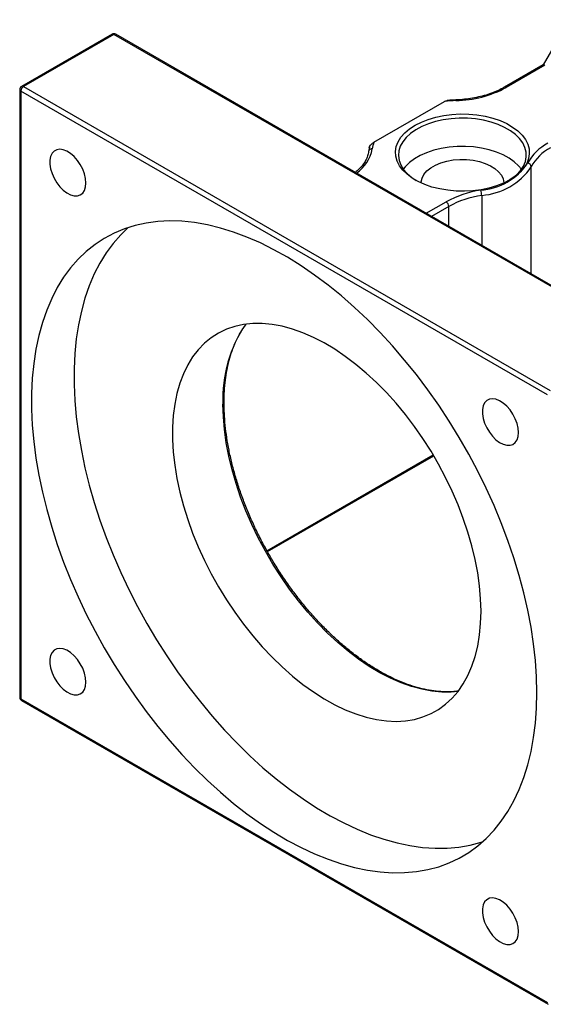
# Model space of a CAD drawing. Header units: millimetres. Extents: x -31 to 287, y 5 to 195.
# Tile 4 of 5: x 190 to 213, y 119 to 162. Entities that reach past the tile are written whole.
import ezdxf

# ---------------------------------------------------------------- set-up
doc = ezdxf.new("R2010")
doc.units = ezdxf.units.MM

msp = doc.modelspace()

# ---------------------------------------------------------------- linework, layer by layer
at = {"color": 7, "linetype": 'Continuous', "lineweight": 25}
for p, q in [((214.3239, 162.201), (213.1684, 160.1996)), ((194.0664, 161.5562), (190.0594, 159.2431)), ((217.5675, 148.0855), (194.233, 161.5562)), ((194.1497, 161.548), (190.1428, 159.2348)), ((217.4842, 148.0773), (194.1497, 161.548)), ((213.1725, 160.202), (211.4469, 159.2059)), ((213.2416, 160.1855), (211.5302, 159.1976)), ((189.9761, 159.0987), (189.9761, 132.1529)), ((213.3594, 145.56), (190.0249, 159.0307)), ((190.0249, 159.0307), (190.0249, 132.0849)), ((190.1428, 159.2348), (213.4773, 145.7641)), ((205.6677, 156.7657), (208.7946, 158.5709)), ((205.4682, 156.5418), (205.4329, 156.356)), ((200.9545, 138.611), (208.3178, 142.8618)), ((190.0249, 132.0849), (213.3594, 118.6141)), ((190.0594, 132.0086), (213.394, 118.5378))]:
    msp.add_line(p, q, dxfattribs=at)
at = {"color": 8, "linetype": 'Continuous', "lineweight": 25}
for p, q in [((212.6372, 150.9317), (212.6372, 155.6778)), ((210.4434, 154.4114), (210.4434, 152.1982)), ((207.9886, 153.6153), (208.8687, 154.1234)), ((208.9866, 153.9193), (208.2243, 153.4792)), ((208.9866, 153.0392), (208.9866, 153.9193)), ((200.9308, 138.6537), (208.2928, 142.9037))]:
    msp.add_line(p, q, dxfattribs=at)
at = {"color": 7, "linetype": 'Continuous', "lineweight": 25, "flags": 128}
for points in [[(207.4904, 157.5186), (207.7699, 157.6608), (208.078, 157.7817), (208.41, 157.8794), (208.7605, 157.9522), (209.1241, 157.9991), (209.495, 158.0194), (209.8674, 158.0126), (210.2354, 157.979), (210.5931, 157.919), (210.935, 157.8336), (211.2557, 157.7241), (211.5501, 157.5923), (211.8135, 157.4402), (212.0419, 157.2702), (212.2315, 157.0851), (212.3795, 156.8877), (212.4834, 156.6812), (212.5417, 156.4688), (212.5534, 156.2538), (212.5183, 156.0397), (212.4371, 155.8298), (212.3109, 155.6274), (212.1417, 155.4358), (211.9323, 155.2579), (211.6859, 155.0966), (211.4065, 154.9544), (211.0983, 154.8335), (210.7664, 154.7358), (210.4159, 154.663), (210.0523, 154.6161), (209.6814, 154.5958), (209.309, 154.6026), (208.941, 154.6362), (208.5833, 154.6962), (208.2414, 154.7816), (207.9207, 154.8911), (207.6263, 155.0229), (207.3629, 155.175), (207.1345, 155.345), (206.9449, 155.5301), (206.7969, 155.7275), (206.693, 155.934), (206.6347, 156.1464), (206.623, 156.3614), (206.6581, 156.5755), (206.7393, 156.7854), (206.8655, 156.9878), (207.0347, 157.1794), (207.2441, 157.3573), (207.4904, 157.5186)], [(211.6381, 155.0696), (211.7748, 155.1586), (211.9872, 155.3285), (212.1603, 155.5128), (212.2911, 155.7083), (212.3776, 155.9118), (212.4183, 156.1201), (212.4124, 156.3297), (212.3602, 156.5371), (212.2625, 156.739), (212.1209, 156.9319), (211.9377, 157.1129), (211.7159, 157.2788), (211.4592, 157.427), (211.1717, 157.5551), (210.8583, 157.6608), (210.524, 157.7426), (210.1743, 157.799), (209.815, 157.8291), (209.452, 157.8325), (209.0912, 157.809), (208.7386, 157.7591), (208.3999, 157.6836), (208.0808, 157.5837), (207.7864, 157.461), (207.5215, 157.3176), (207.2907, 157.1559), (207.0975, 156.9784), (206.9452, 156.7882), (206.8364, 156.5882), (206.7727, 156.3819), (206.7552, 156.1725), (206.7843, 155.9636), (206.8594, 155.7585), (206.9793, 155.5607), (207.1421, 155.3734), (207.345, 155.1995), (207.5383, 155.0696)], [(192.9102, 154.9586), (192.8938, 155.1544), (192.8453, 155.361), (192.7666, 155.5702), (192.661, 155.7732), (192.5327, 155.9619), (192.3872, 156.1284), (192.2302, 156.2659), (192.0682, 156.3689), (191.908, 156.4331), (191.7559, 156.4558), (191.6183, 156.4362), (191.5008, 156.3751), (191.4081, 156.2748), (191.3442, 156.1397), (191.3116, 155.9751), (191.3116, 155.7879), (191.3442, 155.5856), (191.4081, 155.3766), (191.5008, 155.1695), (191.6183, 154.9726), (191.7559, 154.7941), (191.908, 154.6413), (192.0682, 154.5204), (192.2302, 154.4364), (192.3872, 154.3928), (192.5327, 154.3912), (192.661, 154.4318), (192.7666, 154.5129), (192.8453, 154.6312), (192.8938, 154.7818), (192.9102, 154.9586)], [(212.2058, 155.5727), (212.0789, 155.7264), (211.8857, 155.9039), (211.6548, 156.0656), (211.39, 156.209), (211.0956, 156.3316), (210.7765, 156.4316), (210.4378, 156.5071), (210.0852, 156.557), (209.7244, 156.5805), (209.3614, 156.5771), (209.0021, 156.547), (208.6524, 156.4906), (208.3181, 156.4088), (208.0046, 156.303), (207.7172, 156.175), (207.4605, 156.0268), (207.2387, 155.8609), (207.0555, 155.6799), (206.9706, 155.5727)], [(207.755, 154.9611), (207.7582, 155.0106), (207.7997, 155.1792), (207.8874, 155.3419), (208.0193, 155.4942), (208.1917, 155.6324), (208.4003, 155.7529), (208.6397, 155.8524), (208.9037, 155.9285), (209.1854, 155.9792), (209.4775, 156.0031), (209.7725, 155.9997), (210.0627, 155.969), (210.3406, 155.9118), (210.599, 155.8296), (210.8313, 155.7246), (211.0314, 155.5994), (211.194, 155.4573), (211.3151, 155.302), (211.3915, 155.1375), (211.4212, 154.968), (211.4214, 154.9611)], [(212.888, 132.3592), (212.8719, 133.0625), (212.8235, 133.7824), (212.743, 134.5168), (212.6307, 135.2636), (212.4868, 136.0207), (212.3118, 136.7859), (212.1062, 137.5569), (211.8706, 138.3316), (211.6056, 139.1077), (211.312, 139.883), (210.9907, 140.6552), (210.6426, 141.4222), (210.2687, 142.1816), (209.87, 142.9314), (209.4478, 143.6693), (209.0032, 144.3932), (208.5375, 145.1011), (208.0521, 145.7909), (207.5484, 146.4606), (207.0278, 147.1082), (206.4917, 147.732), (205.9419, 148.3301), (205.3798, 148.9007), (204.807, 149.4424), (204.2253, 149.9533), (203.6363, 150.4322), (203.0417, 150.8777), (202.4432, 151.2883), (201.8425, 151.663), (201.2414, 152.0007), (200.6415, 152.3004), (200.0447, 152.5613), (199.4527, 152.7825), (198.8671, 152.9635), (198.2897, 153.1037), (197.7221, 153.2027), (197.1659, 153.2603), (196.6228, 153.2762), (196.0942, 153.2505), (195.5819, 153.1832), (195.0871, 153.0744), (194.6114, 152.9246), (194.1561, 152.7341), (193.7225, 152.5035), (193.3119, 152.2334), (192.9255, 151.9247), (192.5644, 151.5782), (192.2295, 151.195), (191.922, 150.776), (191.6426, 150.3226), (191.3922, 149.836), (191.1715, 149.3177), (190.9811, 148.7691), (190.8216, 148.1919), (190.6935, 147.5876), (190.5971, 146.958), (190.5326, 146.305), (190.5003, 145.6304), (190.5003, 144.9362), (190.5326, 144.2244), (190.5971, 143.497), (190.6935, 142.7561), (190.8216, 142.0038), (190.9811, 141.2424), (191.1715, 140.474), (191.3922, 139.7009), (191.6426, 138.9252), (191.922, 138.1492), (192.2295, 137.3752), (192.5644, 136.6053), (192.9255, 135.8419), (193.3119, 135.087), (193.7225, 134.3429), (194.1561, 133.6117), (194.6114, 132.8955), (195.0871, 132.1965), (195.5819, 131.5165), (196.0942, 130.8576), (196.6228, 130.2216), (197.1659, 129.6105), (197.7221, 129.0259), (198.2897, 128.4696), (198.8671, 127.9431), (199.4527, 127.4479), (200.0447, 126.9856), (200.6415, 126.5574), (201.2414, 126.1646), (201.8425, 125.8083), (202.4432, 125.4894), (203.0417, 125.2091), (203.6363, 124.9679), (204.2253, 124.7668), (204.807, 124.6061), (205.3798, 124.4865), (205.9419, 124.4081), (206.4917, 124.3714), (207.0278, 124.3763), (207.5484, 124.4228), (208.0521, 124.5109), (208.5375, 124.6402), (209.0032, 124.8104), (209.4478, 125.0211), (209.87, 125.2715), (210.2687, 125.561), (210.6426, 125.8887), (210.9907, 126.2537), (211.312, 126.655), (211.6056, 127.0913), (211.8706, 127.5615), (212.1062, 128.0641), (212.3118, 128.5977), (212.4868, 129.1609), (212.6307, 129.7519), (212.743, 130.369), (212.8235, 131.0105), (212.8719, 131.6745), (212.888, 132.3592)], [(194.7753, 152.9816), (194.45, 152.6668), (194.1152, 152.2835), (193.8076, 151.8646), (193.5282, 151.4111), (193.2778, 150.9246), (193.0571, 150.4062), (192.8667, 149.8577), (192.7073, 149.2804), (192.5791, 148.6761), (192.4827, 148.0466), (192.4182, 147.3936), (192.386, 146.719), (192.386, 146.0248), (192.4182, 145.3129), (192.4827, 144.5855), (192.5791, 143.8446), (192.7073, 143.0924), (192.8667, 142.331), (193.0571, 141.5626), (193.2778, 140.7894), (193.5282, 140.0138), (193.8076, 139.2378), (194.1152, 138.4638), (194.45, 137.6939), (194.8111, 136.9304), (195.1976, 136.1755), (195.6082, 135.4314), (196.0417, 134.7002), (196.497, 133.9841), (196.9727, 133.285), (197.4675, 132.605), (197.9799, 131.9461), (198.5084, 131.3102), (199.0515, 130.699), (199.6077, 130.1144), (200.1753, 129.5581), (200.7527, 129.0316), (201.3383, 128.5365), (201.9304, 128.0742), (202.5272, 127.646), (203.127, 127.2531), (203.7281, 126.8968), (204.3288, 126.578), (204.9273, 126.2976), (205.5219, 126.0565), (206.1109, 125.8553), (206.6927, 125.6947), (207.2654, 125.575), (207.8275, 125.4967), (208.3774, 125.4599), (208.9134, 125.4648), (209.434, 125.5114), (209.9378, 125.5994), (210.4232, 125.7288), (210.4947, 125.7518)], [(210.4132, 135.965), (210.3969, 136.519), (210.3481, 137.0891), (210.267, 137.6727), (210.1541, 138.2669), (210.0098, 138.869), (209.8349, 139.476), (209.6302, 140.0851), (209.3966, 140.6934), (209.1353, 141.298), (208.8475, 141.8959), (208.5346, 142.4844), (208.1981, 143.0607), (207.8396, 143.6219), (207.4607, 144.1654), (207.0634, 144.6887), (206.6494, 145.1891), (206.2208, 145.6645), (205.7796, 146.1124), (205.3279, 146.5308), (204.8679, 146.9176), (204.4017, 147.271), (203.9316, 147.5894), (203.4598, 147.8711), (202.9886, 148.115), (202.5202, 148.3197), (202.0568, 148.4844), (201.6006, 148.6082), (201.1539, 148.6905), (200.7188, 148.731), (200.2972, 148.7295), (199.8913, 148.686), (199.503, 148.6007), (199.1341, 148.4739), (198.7863, 148.3063), (198.4614, 148.0987), (198.1609, 147.8522), (197.8862, 147.5677), (197.6386, 147.2468), (197.4193, 146.8909), (197.2294, 146.5018), (197.0697, 146.0812), (196.941, 145.6312), (196.844, 145.154), (196.779, 144.6518), (196.7465, 144.127), (196.7465, 143.5821), (196.779, 143.0198), (196.844, 142.4426), (196.941, 141.8533), (197.0697, 141.2548), (197.2294, 140.6499), (197.4193, 140.0414), (197.6386, 139.4324), (197.8862, 138.8256), (198.1609, 138.224), (198.4614, 137.6304), (198.7863, 137.0477), (199.1341, 136.4786), (199.503, 135.9259), (199.8913, 135.3922), (200.2972, 134.88), (200.7188, 134.3918), (201.1539, 133.9299), (201.6006, 133.4965), (202.0568, 133.0937), (202.5202, 132.7234), (202.9886, 132.3873), (203.4598, 132.087), (203.9316, 131.8241), (204.4017, 131.5997), (204.8679, 131.4148), (205.3279, 131.2705), (205.7796, 131.1674), (206.2208, 131.1059), (206.6494, 131.0864), (207.0634, 131.1089), (207.4607, 131.1734), (207.8396, 131.2795), (208.1981, 131.4268), (208.5346, 131.6145), (208.8475, 131.8417), (209.1353, 132.1073), (209.3966, 132.4102), (209.6302, 132.7488), (209.8349, 133.1216), (210.0098, 133.5266), (210.1541, 133.9622), (210.267, 134.426), (210.3481, 134.916), (210.3969, 135.4298), (210.4132, 135.965)], [(212.0769, 143.8939), (212.0605, 144.0897), (212.0119, 144.2964), (211.9332, 144.5055), (211.8276, 144.7086), (211.6994, 144.8972), (211.5538, 145.0637), (211.3969, 145.2012), (211.2349, 145.3042), (211.0746, 145.3684), (210.9226, 145.3911), (210.785, 145.3715), (210.6674, 145.3104), (210.5748, 145.2102), (210.5109, 145.075), (210.4782, 144.9104), (210.4782, 144.7232), (210.5109, 144.5209), (210.5748, 144.312), (210.6674, 144.1048), (210.785, 143.9079), (210.9226, 143.7295), (211.0746, 143.5766), (211.2349, 143.4558), (211.3969, 143.3718), (211.5538, 143.3281), (211.6994, 143.3265), (211.8276, 143.3671), (211.9332, 143.4482), (212.0119, 143.5665), (212.0605, 143.7171), (212.0769, 143.8939)], [(192.9102, 132.8257), (192.8938, 133.0214), (192.8453, 133.2281), (192.7666, 133.4372), (192.661, 133.6403), (192.5327, 133.8289), (192.3872, 133.9954), (192.2302, 134.133), (192.0682, 134.2359), (191.908, 134.3001), (191.7559, 134.3229), (191.6183, 134.3033), (191.5008, 134.2421), (191.4081, 134.1419), (191.3442, 134.0067), (191.3116, 133.8422), (191.3116, 133.6549), (191.3442, 133.4527), (191.4081, 133.2437), (191.5008, 133.0365), (191.6183, 132.8397), (191.7559, 132.6612), (191.908, 132.5084), (192.0682, 132.3875), (192.2302, 132.3035), (192.3872, 132.2598), (192.5327, 132.2582), (192.661, 132.2988), (192.7666, 132.3799), (192.8453, 132.4982), (192.8938, 132.6488), (192.9102, 132.8257)], [(212.0769, 121.761), (212.0605, 121.9567), (212.0119, 122.1634), (211.9332, 122.3726), (211.8276, 122.5756), (211.6994, 122.7642), (211.5538, 122.9307), (211.3969, 123.0683), (211.2349, 123.1713), (211.0746, 123.2354), (210.9226, 123.2582), (210.785, 123.2386), (210.6674, 123.1774), (210.5748, 123.0772), (210.5109, 122.9421), (210.4782, 122.7775), (210.4782, 122.5902), (210.5109, 122.388), (210.5748, 122.179), (210.6674, 121.9718), (210.785, 121.775), (210.9226, 121.5965), (211.0746, 121.4437), (211.2349, 121.3228), (211.3969, 121.2388), (211.5538, 121.1951), (211.6994, 121.1935), (211.8276, 121.2341), (211.9332, 121.3152), (212.0119, 121.4335), (212.0605, 121.5842), (212.0769, 121.761)]]:
    msp.add_lwpolyline(points, dxfattribs=at)
at = {"color": 8, "linetype": 'Continuous', "lineweight": 25, "flags": 128}
msp.add_lwpolyline([(209.3989, 132.4131), (209.0975, 132.385), (208.676, 132.3835), (208.2408, 132.4241), (207.7941, 132.5064), (207.338, 132.6302), (206.8746, 132.7949), (206.4062, 132.9996), (205.9349, 133.2435), (205.4631, 133.5252), (204.993, 133.8436), (204.5269, 134.197), (204.0668, 134.5838), (203.6151, 135.0022), (203.1739, 135.4501), (202.7453, 135.9254), (202.3314, 136.4259), (201.934, 136.9492), (201.5552, 137.4927), (201.1966, 138.0539), (200.8601, 138.6302), (200.5472, 139.2186), (200.2594, 139.8166), (199.9981, 140.4211), (199.7645, 141.0294), (199.5598, 141.6385), (199.3849, 142.2456), (199.2406, 142.8477), (199.1277, 143.4419), (199.0467, 144.0255), (198.9979, 144.5956), (198.9816, 145.1496)], dxfattribs=at)
at = {"color": 7, "linetype": 'Continuous', "lineweight": 25}
for centre, radius, start, end in [((194.1497, 161.4119), 0.1667, 60.00269, 119.99731), ((190.1428, 159.0987), 0.1667, 119.99731, 180), ((190.2808, 159.0191), 0.2561, 122.60612, 177.39437), ((209.1953, 163.5407), 4.9309, 271.26364, 298.26393), ((209.5819, 151.8192), 6.7974, 92.34313, 96.65096), ((206.9969, 156.2968), 1.4095, 160.56813, 172.87386), ((205.5776, 156.3267), 0.1464, 81.87145, 173.85814), ((214.3818, 154.804), 2.1685, 117.75954, 151.46564), ((214.4516, 154.6913), 2.0652, 117.75959, 151.4656), ((210.2047, 157.3756), 2.7423, 274.04965, 325.94498), ((210.239, 157.2988), 2.8947, 274.04965, 325.94498), ((212.456, 155.6588), 0.1822, 5.97652, 83.45528), ((211.0606, 150.1572), 4.5316, 98.40306, 118.92672), ((209.833, 154.41), 0.6104, 0.12351, 22.14127), ((211.0741, 150.1419), 4.3158, 98.40311, 118.92666), ((208.7307, 153.9076), 0.2561, 2.60539, 57.39455), ((190.1428, 132.1529), 0.1667, 180, 240.00269)]:
    msp.add_arc(centre, radius, start, end, dxfattribs=at)
at = {"color": 8, "linetype": 'Continuous', "lineweight": 25}
for centre, radius, start, end in [((194.1009, 161.4798), 0.0838, 54.38323, 114.3064), ((194.1985, 161.4798), 0.0838, 65.6913, 125.6185), ((190.0595, 159.1071), 0.0838, 185.69415, 245.6251), ((190.0939, 159.1667), 0.0838, 54.38323, 114.3064), ((211.482, 159.1345), 0.0794, 52.61558, 117.3091), ((209.2548, 158.6158), 0.0494, 354.36172, 31.14556), ((203.9177, 156.8001), 1.7124, 305.03215, 348.94238), ((204.7716, 145.4169), 5.7962, 145.48186, 182.64377), ((190.0595, 132.1612), 0.0838, 185.69415, 245.6251), ((190.1042, 132.0748), 0.0799, 172.74672, 235.94223)]:
    msp.add_arc(centre, radius, start, end, dxfattribs=at)
at = {"color": 7, "linetype": 'Continuous', "lineweight": 25}
for points, knots in [([(211.4469, 159.2059), (211.4015, 159.1805), (211.2694, 159.1069), (211.0289, 158.9968), (210.72, 158.8833), (210.3898, 158.7896), (210.0429, 158.7172), (209.6777, 158.6643), (209.4261, 158.6491), (209.2972, 158.6414)], [0, 0, 0, 0, 0.079376, 0.2310769, 0.382988, 0.5350815, 0.6873569, 0.8397843, 1, 1, 1, 1]), ([(208.7946, 158.5709), (208.8142, 158.5815), (208.8545, 158.6034), (208.8926, 158.61), (208.9123, 158.6134)], [0, 0, 0, 0, 0.485331, 1, 1, 1, 1]), ([(209.2972, 158.6414), (209.2247, 158.638), (209.0956, 158.6321), (208.9681, 158.6189), (208.9123, 158.6132)], [0, 0, 0, 0, 0.5616266, 1, 1, 1, 1]), ([(205.4634, 156.5117), (205.4634, 156.5241), (205.466, 156.538), (205.475, 156.5658), (205.4814, 156.5799), (205.5037, 156.6199), (205.5224, 156.644), (205.5817, 156.7086), (205.6251, 156.7411), (205.6677, 156.7657)], [0, 0, 0, 0, 0.125, 0.125, 0.25, 0.25, 0.5, 0.5, 1, 1, 1, 1]), ([(205.4329, 156.356), (205.4279, 156.3231), (205.4126, 156.2233), (205.3573, 156.0576), (205.253, 155.8617), (205.1078, 155.6738), (204.9701, 155.5297), (204.8696, 155.4531), (204.8418, 155.4319)], [0, 0, 0, 0, 0.1027514, 0.3124133, 0.5192311, 0.7224731, 0.9232602, 1, 1, 1, 1]), ([(209.3907, 132.4256), (209.3323, 132.4175), (209.1501, 132.3924), (208.8278, 132.3898), (208.4269, 132.4161), (208.0141, 132.4814), (207.5923, 132.5828), (207.1628, 132.7204), (206.7275, 132.8937), (206.2881, 133.102), (205.8464, 133.3445), (205.4044, 133.6202), (204.9639, 133.9281), (204.5268, 134.2668), (204.0951, 134.635), (203.6705, 135.0312), (203.2549, 135.4536), (202.8502, 135.9006), (202.4581, 136.3702), (202.0802, 136.8605), (201.7182, 137.3693), (201.3737, 137.8944), (201.0481, 138.4338), (200.7429, 138.9849), (200.4594, 139.5455), (200.1987, 140.1132), (199.9619, 140.6855), (199.7502, 141.26), (199.5643, 141.8341), (199.405, 142.4055), (199.2729, 142.9717), (199.1687, 143.5302), (199.0927, 144.0786), (199.0459, 144.6051), (199.0316, 144.9817), (199.0299, 145.2702), (199.0342, 145.5637), (199.0588, 145.9773), (199.1163, 146.448), (199.2017, 146.8962), (199.3147, 147.3201), (199.4543, 147.7182), (199.6209, 148.0878), (199.7992, 148.4112), (199.933, 148.596), (199.9934, 148.6793)], [0, 0, 0, 0, 0.01162342, 0.03625021, 0.06079851, 0.08528106, 0.10971364, 0.13411155, 0.15848774, 0.18285224, 0.20721235, 0.2315721, 0.25593468, 0.2803023, 0.30467608, 0.32905639, 0.3534431, 0.37783575, 0.40223361, 0.42663588, 0.45104162, 0.47544989, 0.49985968, 0.52427003, 0.54867973, 0.57308759, 0.59749262, 0.62189379, 0.6462901, 0.67068059, 0.69506438, 0.7194407, 0.74380901, 0.7681691, 0.79124407, 0.79655335, 0.80934279, 0.83368306, 0.85802246, 0.88236271, 0.90671035, 0.93107469, 0.9554681, 0.97990568, 1, 1, 1, 1])]:
    msp.add_open_spline(points, degree=3, knots=knots, dxfattribs=at)

doc.saveas('drawing.dxf')
